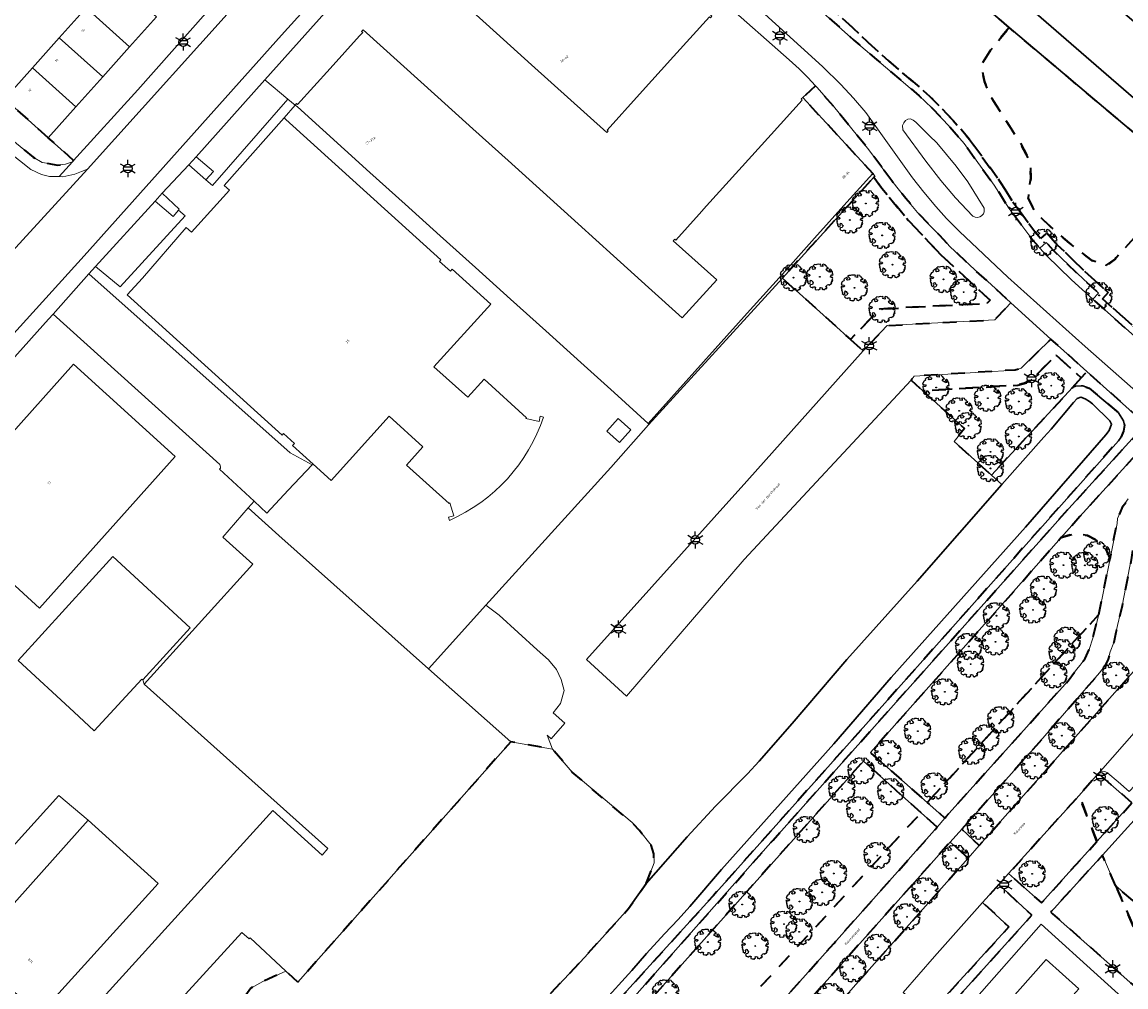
# Model space of a CAD drawing. Extents: x 105780 to 185197, y 477999 to 525027.
# Tile 206 of 256: x 108381 to 108545, y 479340 to 479483. Entities that reach past the tile are written whole.
import ezdxf
from ezdxf.enums import TextEntityAlignment as Align

# ---------------------------------------------------------------- set-up
doc = ezdxf.new("R2010")
doc.units = 0
doc.linetypes.add('XX-HIDDEN', pattern=[4, 2, -2])
for name, color, linetype, lineweight in [('B-GV-GR-BOOM-S', 252, 'Continuous', 25), ('B-GV-GR-MATERIAALGRENS-G', 252, 'XX-HIDDEN', 35), ('B-RO-IE-MEUBILAIR_WEGMEUBILAIR-S', 252, 'Continuous', 25), ('B-WE-GW-WATERGANG_SLOOT_INSTEEK-G', 252, 'Continuous', 30), ('B-XX-KG-KADASTRAAL_BEBOUWING-G', 252, 'Continuous', 20), ('B1-WE-OG-BEBOUWING-T18', 7, 'Continuous', 18), ('B1-WE-OG-TERREIN_ERF-GV', 252, 'Continuous', 18), ('B1-WE-OG-TOPOGRAFIE-T18', 10, 'Continuous', 18), ('B1-WE-VH-VERHARDING_ASFALT-GV', 252, 'Continuous', 18), ('B1-WE-VH-VERHARDING_BETONSTRAATSTEEN-GV', 252, 'Continuous', 18), ('B1-WE-VH-VERHARDING_TEGEL-GV', 252, 'Continuous', 18)]:
    doc.layers.add(name, color=color, linetype=linetype, lineweight=lineweight)
doc.styles.add('NLCS-ISO', font='NLCS-ISO.ttf')
doc.styles.add('NLCS-ISO-M200-T18', font='NLCS-ISO.ttf', dxfattribs={"height": 0.36})

# ---------------------------------------------------------------- blocks, each defined once
blk = doc.blocks.new('B-SIE-WEG_LICHTMAST-SO')
at = {"ltscale": 0.1}
for p, q in [((-1.1, 0.63), (-2.19, 1.27)), ((0, 1.27), (0, 2.53)), ((1.1, 0.63), (2.19, 1.27)), ((-1.1, -0.63), (-2.19, -1.27)), ((0, -1.27), (0, -2.53)), ((1.1, -0.63), (2.19, -1.27))]:
    blk.add_line(p, q, dxfattribs=at)
at = {"flags": 128}
for points in [[(-1.16, 0.5), (1.16, 0.5)], [(-1.16, -0.5), (1.16, -0.5)]]:
    blk.add_lwpolyline(points, dxfattribs=at)
at = {"ltscale": 0.1}
blk.add_circle((0, 0), 1.27, dxfattribs=at)
at = {"style": 'NLCS-ISO'}
blk.add_attdef('TYPE', text='', height=1.8, dxfattribs=at).set_placement((0, 2.53), align=Align.BOTTOM_CENTER)
blk = doc.blocks.new('B-SGR-BOOM_06')
at = {"linetype": 'Continuous', "flags": 128}
blk.add_lwpolyline([(1.08, 1.41), (1.01, 1.58), (0.88, 1.63), (0.78, 1.81), (0.51, 1.88), (0.34, 1.81), (0.44, 1.71), (0.43, 1.52), (0.09, 1.59), (0.14, 1.73), (0.07, 1.88), (-0.06, 1.84), (-0.19, 1.88), (-0.46, 1.86), (-0.6, 1.79), (-0.78, 1.83), (-1.02, 1.64), (-0.85, 1.56), (-0.8, 1.46), (-0.63, 1.37), (-0.8, 1.16), (-1.02, 1.11), (-1.17, 1.24), (-1.05, 1.29), (-1.15, 1.54), (-1.45, 1.37), (-1.6, 1.21), (-1.52, 1.14), (-1.6, 1.01), (-1.77, 0.94), (-1.89, 0.82), (-2, 0.49), (-1.55, 0.37), (-1.48, 0.22), (-1.6, 0.12), (-1.8, 0.12), (-1.84, 0.22), (-2.04, 0.15), (-1.9, -0.07), (-1.97, -0.15), (-1.89, -0.22), (-1.95, -0.4), (-1.81, -0.47), (-1.89, -0.62), (-1.77, -0.64), (-1.72, -0.68), (-1.85, -0.84), (-1.57, -1.07), (-1.47, -0.97), (-1.38, -0.79), (-1.45, -0.7), (-1.37, -0.47), (-1.25, -0.54), (-1.12, -0.7), (-1, -0.8), (-1.12, -1.12), (-1.37, -1.17), (-1.47, -1.36), (-1.33, -1.51), (-1.13, -1.56), (-1.11, -1.61), (-1.08, -1.66), (-0.93, -1.49), (-0.73, -1.49), (-0.63, -1.56), (-0.68, -1.71), (-0.68, -1.84), (-0.46, -1.89), (-0.24, -1.88), (-0.19, -1.98), (-0.09, -1.86), (0.04, -1.79), (-0.02, -1.6), (0.11, -1.56), (0.31, -1.61), (0.34, -1.84), (0.46, -1.83), (0.58, -1.89), (0.83, -1.69), (0.95, -1.74), (0.93, -1.66), (1.06, -1.59), (0.96, -1.49), (0.85, -1.46), (1.03, -1.29), (1.05, -1.19), (1.26, -1.14), (1.42, -1.22), (1.51, -1.12), (1.51, -1.05), (1.65, -1.05), (1.65, -0.95), (1.78, -0.91), (1.78, -0.82), (1.63, -0.82), (1.82, -0.64), (1.7, -0.57), (1.85, -0.62), (1.9, -0.5), (1.82, -0.37), (1.93, -0.18), (1.87, -0.1), (1.7, -0.1), (1.5, 0.03), (1.63, 0.12), (1.75, 0.34), (1.82, 0.24), (1.95, 0.29), (1.87, 0.57), (1.88, 0.75), (1.8, 0.79), (1.67, 1.06), (1.53, 1.21), (1.35, 1.04), (1.47, 0.97), (1.57, 0.72), (1.41, 0.69), (1.33, 0.85), (1.2, 0.82), (1.06, 0.92), (0.9, 1.01), (0.98, 1.07), (0.93, 1.17), (1.01, 1.27), (1.15, 1.22), (1.26, 1.29)], close=True, dxfattribs=at)
blk.add_circle((0, 0), 0.06)
at = {"style": 'NLCS-ISO'}
blk.add_attdef('SOORT', text='', height=0.3, dxfattribs=at).set_placement((0, -0.36), align=Align.TOP_CENTER)

msp = doc.modelspace()

# ---------------------------------------------------------------- linework, layer by layer
at = {"layer": 'B-GV-GR-MATERIAALGRENS-G', "flags": 128}
for points in [[(108527.379, 479481.745), (108522.336, 479486.118), (108499.823, 479505.64), (108493.684, 479511.195), (108478.885, 479524.587), (108478.718, 479523.951), (108477.647, 479522.618), (108476.253, 479522.256), (108475.244, 479522.325), (108473.782, 479522.886), (108471.048, 479523.721), (108468.359, 479524.308), (108467.06, 479524.784), (108466.319, 479525.386), (108466.101, 479526.175), (108468.569, 479528.939), (108472.723, 479532.992), (108475.268, 479535.789), (108476.124, 479536.469), (108477.438, 479537.14), (108477.577, 479537.128), (108480.03, 479539.837), (108478.742, 479540.996), (108467.343, 479528.629), (108462.695, 479523.362), (108463.691, 479520.362), (108465.822, 479518.442), (108464.343, 479516.802), (108479.572, 479503.213), (108497.093, 479488.207), (108499.212, 479490.601), (108502.179, 479487.974), (108500.06, 479485.58), (108508.528, 479477.677), (108514.696, 479472.415), (108516.631, 479470.591), (108519.097, 479467.988), (108521.513, 479465.205), (108525.985, 479458.999), (108528.132, 479455.631), (108531.643, 479450.951), (108531.996, 479450.553), (108532.931, 479451.383), (108534.525, 479449.587), (108538.137, 479446.086), (108541.986, 479442.547), (108541.152, 479441.64), (108555.966, 479428.495), (108560.887, 479433.844), (108562.104, 479432.809), (108566.374, 479437.622), (108563.197, 479439.544), (108562.008, 479440.607), (108556.639, 479434.806), (108555.846, 479434.221), (108554.74, 479433.705), (108553.336, 479433.717), (108551.417, 479434.835), (108547.771, 479437.992), (108547.366, 479439.216), (108547.387, 479440.359), (108547.616, 479441.625), (108551.641, 479449.872), (108552.08, 479450.346), (108555.369, 479447.551), (108557.607, 479450.035), (108554.412, 479452.932), (108554.851, 479453.405), (108556.076, 479454.66), (108556.357, 479455.437), (108556.363, 479456.123), (108556.218, 479456.917), (108555.264, 479457.99), (108552.303, 479460.732), (108550.197, 479462.507), (108549.735, 479460.471), (108549.931, 479458.749), (108549.841, 479456.853), (108549.108, 479455.111), (108547.944, 479453.109), (108545.961, 479450.765), (108543.018, 479447.519), (108541.78, 479446.591), (108539.566, 479447.322), (108536.287, 479449.856), (108533.502, 479452.279), (108531.217, 479454.427), (108530.157, 479456.541), (108530.568, 479459.461), (108530.473, 479461.938), (108528.822, 479465.008), (108524.728, 479471.378), (108523.69, 479473.754), (108523.237, 479476.217), (108524.606, 479478.406)], [(108521.513, 479465.205), (108519.097, 479467.988), (108516.631, 479470.591), (108514.696, 479472.415), (108508.528, 479477.677), (108500.06, 479485.58), (108498.988, 479486.529), (108498.77, 479486.283), (108498.076, 479485.498), (108504.397, 479479.902), (108507.749, 479477.04), (108514.028, 479471.671), (108515.924, 479469.883), (108518.356, 479467.316), (108520.728, 479464.584), (108525.157, 479458.438), (108527.309, 479455.061), (108530.868, 479450.318), (108531.912, 479449.141), (108532.847, 479449.971), (108533.802, 479448.895), (108537.45, 479445.359), (108540.573, 479442.488), (108539.727, 479441.568), (108556.037, 479427.095), (108560.972, 479432.459), (108562.203, 479431.413), (108567.146, 479436.986), (108566.374, 479437.622), (108562.104, 479432.809), (108560.887, 479433.844), (108555.966, 479428.495), (108541.152, 479441.64), (108541.986, 479442.547), (108538.137, 479446.086), (108534.525, 479449.587), (108532.931, 479451.383), (108531.996, 479450.553), (108531.643, 479450.951), (108528.132, 479455.631), (108525.985, 479458.999)], [(108527.379, 479481.745), (108524.606, 479478.406), (108523.237, 479476.217), (108523.69, 479473.754), (108524.728, 479471.378), (108528.822, 479465.008), (108530.473, 479461.938), (108530.568, 479459.461), (108530.157, 479456.541), (108531.217, 479454.427), (108533.502, 479452.279), (108536.287, 479449.856), (108539.566, 479447.322), (108541.78, 479446.591), (108543.018, 479447.519), (108545.961, 479450.765), (108547.944, 479453.109), (108549.108, 479455.111), (108549.841, 479456.853), (108549.931, 479458.749), (108549.735, 479460.471), (108550.197, 479462.507)], [(108501.36, 479470.11), (108498.902, 479472.953), (108498.74, 479473.126), (108496.85, 479471.396), (108507.188, 479460.171), (108507.515, 479459.815), (108508.578, 479460.992), (108506.616, 479463.669)], [(108385.236, 479465.46), (108378.812, 479471.217), (108378.648, 479471.321), (108376.111, 479468.555), (108379.706, 479465.301), (108383.022, 479462.58), (108384.344, 479461.8), (108385.341, 479461.654), (108386.6, 479461.387), (108387.805, 479461.528), (108388.847, 479461.905), (108389.007, 479462.081)], [(108509.99, 479459.066), (108508.578, 479460.992), (108507.515, 479459.815), (108507.338, 479459.62), (108508.553, 479457.962), (108512.469, 479453.211), (108517.328, 479448.071), (108524.534, 479441.448), (108524.097, 479440.978), (108508.199, 479440.128), (108503.91, 479435.618), (108505.77, 479433.945), (108509.326, 479437.685), (108525.239, 479438.536), (108527.592, 479441.064), (108524.706, 479443.768), (108522.24, 479445.958), (108518.618, 479449.344), (108517.035, 479451.062), (108515.525, 479452.587), (108513.823, 479454.415), (108512.08, 479456.47)], [(108517.328, 479448.071), (108512.469, 479453.211), (108508.553, 479457.962), (108507.338, 479459.62), (108493.821, 479444.694), (108503.91, 479435.618), (108508.199, 479440.128), (108524.097, 479440.978), (108524.534, 479441.448)], [(108534.293, 479433.292), (108538.021, 479429.947), (108538.856, 479430.878), (108533.511, 479435.686), (108529.149, 479431.355), (108528.257, 479431.101), (108513.31, 479430.205), (108512.848, 479429.62), (108514.602, 479428.028), (108528.637, 479428.87), (108530.323, 479429.35)], [(108536.739, 479428.518), (108538.021, 479429.947), (108534.293, 479433.292), (108530.323, 479429.35), (108528.637, 479428.87), (108514.602, 479428.028), (108520.733, 479422.463), (108519.217, 479420.519), (108524.745, 479415.58)], [(108492.132, 479361.215), (108492.458, 479361.581), (108536.188, 479410.625), (108547.542, 479423.085), (108538.856, 479430.878), (108538.021, 479429.947), (108536.739, 479428.518), (108537.185, 479428.733), (108537.999, 479428.78), (108538.273, 479428.763), (108539.183, 479428.441), (108543.527, 479424.761), (108544.268, 479423.607), (108544.439, 479422.932), (108544.288, 479422.085), (108543.873, 479421.135), (108543.515, 479420.639), (108483.621, 479353.406), (108463.835, 479331.582), (108460.261, 479327.517), (108460.3, 479325.343), (108459.633, 479318.564), (108458.968, 479318.283), (108457.664, 479317.246), (108456.553, 479316.148), (108432.398, 479288.878), (108418.002, 479273.308), (108418.798, 479272.696), (108421.387, 479275.497), (108433.139, 479288.207), (108449.708, 479306.911), (108457.28, 479315.46), (108458.329, 479316.497), (108459.484, 479317.415), (108460.57, 479317.875), (108461.301, 479325.301), (108461.286, 479326.406)], [(108551.628, 479419.282), (108548.948, 479421.719), (108537.816, 479409.431), (108535.071, 479406.319), (108537.118, 479406.952), (108537.864, 479406.856), (108538.928, 479406.612), (108540.068, 479406.037), (108540.89, 479405.435), (108541.55, 479404.851), (108542.287, 479403.225), (108543.309, 479408.419), (108543.407, 479409.133), (108544.222, 479411.015), (108544.967, 479412.042)], [(108555.482, 479397.349), (108552.933, 479399.686), (108558.812, 479406.099), (108558.222, 479406.64), (108561.744, 479410.482), (108554.017, 479417.109), (108547.501, 479410.001), (108546.692, 479408.969), (108546.231, 479407.999), (108545.952, 479406.964), (108545.463, 479403.362), (108544.062, 479396.218), (108543.121, 479392.288), (108542.831, 479390.819), (108542.293, 479389.442), (108541.988, 479388.341), (108541.538, 479387.42), (108540.735, 479386.324), (108531.362, 479375.522), (108520.361, 479363.224), (108522.931, 479360.78), (108544.906, 479385.564)], [(108540.627, 479394.974), (108542.287, 479403.225), (108541.55, 479404.851), (108540.89, 479405.435), (108540.068, 479406.037), (108538.928, 479406.612), (108537.864, 479406.856), (108537.118, 479406.952), (108535.071, 479406.319), (108528.415, 479398.773), (108506.835, 479374.533), (108515.255, 479367.139)], [(108540.627, 479394.974), (108515.255, 479367.139), (108517.854, 479364.856), (108518.059, 479365.1), (108536.076, 479385.134), (108537.342, 479386.816), (108537.879, 479387.455), (108538.595, 479388.448), (108539.17, 479389.764), (108539.73, 479391.448)], [(108473.701, 479355.191), (108474.85, 479358.209), (108474.81, 479359.556), (108474.441, 479360.818), (108472.672, 479362.991), (108471.589, 479364.196), (108462.717, 479371.652), (108459.809, 479375.039), (108453.647, 479376.127), (108422.168, 479340.569), (108420.409, 479342.197), (108416.979, 479340.681), (108415.19, 479339.676), (108413.491, 479337.268), (108412.577, 479334.671), (108411.715, 479332.416), (108410.362, 479330.631), (108408.118, 479327.855), (108406.764, 479324.979), (108405.853, 479322.912), (108403.605, 479320.168), (108401.64, 479317.865), (108396.165, 479311.665), (108393.896, 479309.913), (108391.61, 479309.09), (108389.202, 479308.752), (108386.735, 479308.17), (108385.035, 479306.884), (108383.857, 479305.306), (108383.211, 479303.695), (108383.197, 479301.507), (108389.388, 479295.868), (108393.756, 479301.355), (108402.904, 479310.133), (108405.43, 479312.437), (108408.018, 479314.217), (108414.219, 479319.806), (108417.626, 479322.49), (108423.032, 479328.571), (108426.501, 479332.208), (108429.562, 479333.884), (108431.755, 479333.93), (108433.156, 479332.015), (108433.691, 479328.614), (108433.691, 479325.84), (108432.945, 479322.424), (108432.661, 479319.417), (108432.801, 479316.319), (108433.949, 479314.911), (108437.139, 479318.251), (108438.888, 479320.647), (108440.195, 479322.588), (108441.582, 479324.344), (108442.665, 479325.352), (108445.004, 479327.96), (108449.704, 479333.483), (108450.936, 479334.808), (108451.705, 479335.372), (108452.966, 479334.696), (108454.322, 479334.433), (108456.106, 479335.658), (108458.385, 479337.667), (108464.594, 479344.283), (108471.074, 479351.468)], [(108514.341, 479365.639), (108505.806, 479373.273), (108484.26, 479349.18), (108468.846, 479331.856), (108464.854, 479327.245), (108464.963, 479325.795), (108465.706, 479324.994), (108466.81, 479324.095), (108467.017, 479323.757), (108467.445, 479323.06), (108467.79, 479321.855), (108468.743, 479320.848), (108470.336, 479320.04), (108471.791, 479319.543)], [(108545.521, 479367.095), (108542.805, 479369.459), (108540.54, 479371.43), (108537.696, 479368.199), (108540.341, 479361.363)], [(108540.341, 479361.363), (108537.696, 479368.199), (108527.274, 479356.624), (108532.143, 479352.291)], [(108516.723, 479363.509), (108514.341, 479365.639), (108471.791, 479319.543), (108470.971, 479318.655), (108472.069, 479318.686), (108472.58, 479318.701), (108474.904, 479318.768), (108475.437, 479318.911), (108476.494, 479319.291), (108477.315, 479319.811), (108479.726, 479322.153), (108490.114, 479333.637), (108501.408, 479346.316)], [(108521.289, 479358.927), (108518.649, 479361.302), (108499.622, 479339.929), (108479.008, 479316.559), (108477.703, 479315.708), (108479.159, 479315.058), (108480.471, 479314.747), (108481.717, 479314.991), (108482.562, 479315.325), (108483.346, 479316.099), (108486.303, 479319.34), (108504.697, 479340.209)], [(108543.104, 479354.853), (108541.145, 479359.339), (108533.511, 479350.934), (108533.794, 479350.684), (108548.189, 479337.957), (108549.678, 479339.798)], [(108525.818, 479355.009), (108523.428, 479352.357), (108527.332, 479348.779), (108515.503, 479335.791), (108512.62, 479338.259), (108509.751, 479335.016), (108513.744, 479331.662), (108530.729, 479350.469)], [(108543.104, 479354.853), (108549.678, 479339.798), (108548.189, 479337.957), (108551.372, 479335.143), (108556.374, 479341.199), (108557.343, 479342.372), (108555.348, 479344.121), (108549.635, 479349.128)]]:
    msp.add_lwpolyline(points, close=True, dxfattribs=at)
at = {"layer": 'B-WE-GW-WATERGANG_SLOOT_INSTEEK-G', "flags": 128}
msp.add_lwpolyline([(108490.056, 479531.353), (108483.464, 479537.261), (108483.066, 479537.349), (108482.927, 479537.233), (108482.376, 479536.775), (108480.009, 479534.16), (108477.6, 479531.493), (108477.491, 479531.204), (108477.667, 479530.868), (108478.728, 479529.891), (108479.295, 479529.393), (108496.495, 479514.301), (108497.989, 479512.991), (108525.099, 479489.303), (108526.184, 479488.355), (108559.788, 479459.174), (108565.342, 479465.356), (108552.552, 479476.847), (108509.831, 479513.63)], close=True, dxfattribs=at)
for points in [[(108522.336, 479486.118), (108527.379, 479481.745), (108550.197, 479462.507), (108552.303, 479460.732), (108555.264, 479457.99), (108556.218, 479456.917), (108556.363, 479456.123), (108556.357, 479455.437), (108556.076, 479454.66), (108554.851, 479453.405), (108558.536, 479450.051), (108562.689, 479454.569), (108563.066, 479455.011), (108563.077, 479455.938), (108562.376, 479456.776), (108561.495, 479457.624), (108559.788, 479459.174), (108526.184, 479488.355)], [(108463.835, 479331.582), (108483.621, 479353.406), (108543.515, 479420.639), (108543.873, 479421.135), (108544.288, 479422.085), (108544.439, 479422.932), (108544.268, 479423.607), (108543.527, 479424.761), (108539.183, 479428.441), (108538.273, 479428.763), (108537.999, 479428.78), (108537.185, 479428.733), (108536.739, 479428.518), (108524.745, 479415.58), (108526.29, 479414.2), (108532.468, 479421.189), (108533.554, 479422.341), (108536.868, 479426.284), (108537.426, 479426.878), (108537.968, 479427.101), (108538.618, 479426.821), (108539.226, 479426.457), (108539.691, 479426.096), (108542.232, 479423.607), (108542.499, 479423.117), (108542.15, 479422.141), (108541.644, 479421.504), (108529.792, 479407.856), (108509.929, 479385.625), (108501.431, 479375.828), (108484.811, 479357.246), (108480.14, 479351.757), (108478.414, 479349.844), (108476.383, 479347.744), (108473.704, 479344.801), (108471.548, 479342.305), (108467.171, 479337.484)], [(108467.171, 479337.484), (108471.548, 479342.305), (108473.704, 479344.801), (108476.383, 479347.744), (108478.414, 479349.844), (108480.14, 479351.757), (108484.811, 479357.246), (108501.431, 479375.828), (108509.929, 479385.625), (108529.792, 479407.856), (108541.644, 479421.504), (108542.15, 479422.141), (108542.499, 479423.117), (108542.232, 479423.607), (108539.691, 479426.096), (108539.226, 479426.457), (108538.618, 479426.821), (108537.968, 479427.101), (108537.426, 479426.878), (108536.868, 479426.284), (108533.554, 479422.341), (108532.468, 479421.189), (108526.29, 479414.2), (108513.746, 479399.858), (108503.334, 479388.276), (108495.253, 479378.836), (108490.382, 479373.25), (108488.668, 479371.386), (108483.95, 479366.615), (108479.726, 479362.08), (108473.701, 479355.191), (108471.074, 479351.468), (108464.594, 479344.283), (108458.385, 479337.667)]]:
    msp.add_lwpolyline(points, dxfattribs=at)
at = {"layer": 'B-XX-KG-KADASTRAAL_BEBOUWING-G', "flags": 128}
for points in [[(108452.46, 479500.27), (108450.456, 479502.076), (108450.25, 479501.847), (108450.402, 479501.707), (108445.579, 479496.354), (108441.29, 479491.593), (108440.796, 479491.045), (108440.638, 479491.189), (108440.429, 479490.961), (108451.542, 479480.931), (108456.738, 479476.24), (108467.851, 479466.21), (108468.059, 479466.44), (108467.903, 479466.58), (108472.713, 479471.909), (108477.727, 479477.465), (108483.039, 479483.35), (108483.195, 479483.209), (108483.403, 479483.439), (108476.573, 479489.604), (108470.614, 479494.982)], [(108443.319, 479447.381), (108420.401, 479468.133), (108420.129, 479468.379), (108411.273, 479458.409), (108412.039, 479457.706), (108406.419, 479451.51), (108405.641, 479452.164), (108399.187, 479444.707), (108396.944, 479442.231), (108419.864, 479421.473), (108420.065, 479421.695), (108421.674, 479420.239), (108421.392, 479419.927), (108424.426, 479417.18), (108427.077, 479414.779), (108435.669, 479424.266), (108440.672, 479419.735), (108438.249, 479417.059), (108444.549, 479411.353), (108444.657, 479411.472), (108445.211, 479409.55), (108444.443, 479409.328), (108444.581, 479408.848)], [(108458.496, 479424.149), (108458.008, 479424.259), (108457.832, 479423.479), (108455.881, 479423.919), (108455.989, 479424.037), (108449.695, 479429.736), (108447.286, 479427.075), (108442.297, 479431.592), (108450.694, 479440.865), (108445.008, 479446.013), (108444.726, 479445.702), (108443.118, 479447.159), (108443.319, 479447.381)]]:
    msp.add_lwpolyline(points, dxfattribs=at)
for points in [[(108394.823, 479489.081), (108390.853, 479484.652), (108397.277, 479478.894), (108401.246, 479483.323)], [(108390.853, 479484.652), (108386.884, 479480.223), (108393.308, 479474.466), (108397.277, 479478.894)], [(108463.642, 479452.701), (108458.444, 479457.389), (108453.245, 479462.077), (108448.047, 479466.765), (108442.848, 479471.453), (108431.807, 479481.409), (108431.6, 479481.188), (108431.756, 479481.041), (108431.273, 479480.507), (108426.942, 479475.717), (108422.131, 479470.396), (108421.979, 479470.527), (108421.776, 479470.297), (108422.088, 479470.015), (108432.823, 479460.335), (108438.021, 479455.647), (108443.22, 479450.959), (108448.418, 479446.271), (108453.617, 479441.584), (108458.815, 479436.896), (108464.014, 479432.208), (108468.932, 479427.773), (108473.984, 479423.217), (108489.064, 479440), (108493.829, 479445.304), (108498.592, 479450.604), (108503.355, 479455.905), (108507.188, 479460.171), (108496.85, 479471.396), (108496.622, 479471.187), (108496.764, 479471.032), (108492.173, 479465.951), (108487.396, 479460.664), (108482.619, 479455.377), (108481.532, 479454.174), (108478.049, 479450.318), (108477.892, 479450.462), (108477.685, 479450.23), (108484.12, 479444.442), (108479.015, 479438.839), (108474.039, 479443.326), (108468.841, 479448.014)], [(108386.884, 479480.223), (108382.915, 479475.795), (108389.339, 479470.038), (108393.308, 479474.466)], [(108382.915, 479475.795), (108378.812, 479471.217), (108385.236, 479465.46), (108389.339, 479470.038)], [(108404.038, 479418.336), (108389.001, 479431.976), (108368.958, 479409.601), (108383.954, 479395.878)], [(108471.407, 479422.28), (108469.54, 479423.957), (108467.855, 479422.083), (108469.722, 479420.405)], [(108446.644, 479382.354), (108441.492, 479386.935), (108419.344, 479406.63), (108414.794, 479410.708), (108411.052, 479406.383), (108415.516, 479402.398), (108399.446, 479384.628), (108426.609, 479360.323), (108425.749, 479359.335), (108418.46, 479365.956), (108393.301, 479338.262), (108400.043, 479332.137), (108405.305, 479337.93), (108405.021, 479338.188), (108413.886, 479347.946), (108414.969, 479346.962), (108415.103, 479347.11), (108420.409, 479342.197), (108422.168, 479340.569), (108453.647, 479376.127)], [(108380.784, 479388.135), (108389.015, 479380.578), (108392.036, 479377.753), (108399.086, 479385.404), (108399.246, 479385.266), (108406.224, 479392.977), (108394.822, 479403.506)], [(108391.152, 479364.547), (108386.804, 479368.193), (108369.424, 479348.951), (108373.648, 479344.981)], [(108391.152, 479364.547), (108373.648, 479344.981), (108383.935, 479335.778), (108401.51, 479355.15)], [(108537.661, 479339.612), (108532.853, 479343.91), (108526.667, 479336.988), (108531.475, 479332.691)]]:
    msp.add_lwpolyline(points, close=True, dxfattribs=at)
msp.add_lwpolyline([(108444.581, 479408.848, 0.2107096), (108458.496, 479424.149)], format="xyb", dxfattribs=at)
at = {"layer": 'B1-WE-OG-TERREIN_ERF-GV', "flags": 128}
for points in [[(108401.246, 479483.323), (108397.277, 479478.894), (108393.308, 479474.466), (108389.339, 479470.038), (108385.236, 479465.46), (108389.007, 479462.081), (108398.522, 479472.558), (108413.961, 479490.033)], [(108378.812, 479471.217), (108382.915, 479475.795), (108386.884, 479480.223), (108390.853, 479484.652)], [(108464.014, 479432.208), (108458.815, 479436.896), (108453.617, 479441.584), (108448.418, 479446.271), (108443.22, 479450.959), (108438.021, 479455.647), (108432.823, 479460.335), (108422.088, 479470.015), (108421.776, 479470.297), (108420.129, 479468.379), (108420.401, 479468.133), (108443.319, 479447.381), (108443.118, 479447.159), (108444.726, 479445.702), (108445.008, 479446.013), (108450.694, 479440.865), (108442.297, 479431.592), (108447.286, 479427.075), (108449.695, 479429.736), (108455.989, 479424.037), (108455.881, 479423.919), (108457.832, 479423.479), (108458.008, 479424.259), (108458.496, 479424.149)], [(108380.784, 479388.135), (108394.822, 479403.506), (108406.224, 479392.977), (108399.246, 479385.266), (108399.446, 479384.628), (108415.516, 479402.398), (108411.052, 479406.383), (108414.794, 479410.708), (108415.715, 479411.692), (108410.575, 479416.445), (108410.715, 479416.592), (108410.747, 479416.771), (108410.619, 479417.145), (108385.992, 479439.379), (108385.304, 479438.602), (108355.603, 479405.51)], [(108444.581, 479408.848), (108444.443, 479409.328), (108445.211, 479409.55), (108444.657, 479411.472), (108444.549, 479411.353), (108438.249, 479417.059), (108440.672, 479419.735), (108435.669, 479424.266), (108427.077, 479414.779), (108424.426, 479417.18), (108424.295, 479417.06), (108420.745, 479413.357), (108417.592, 479409.957), (108415.715, 479411.692), (108414.794, 479410.708), (108419.344, 479406.63), (108441.492, 479386.935), (108449.985, 479396.316), (108468.431, 479416.69), (108474.04, 479423.014), (108473.984, 479423.217), (108468.932, 479427.773), (108464.014, 479432.208)], [(108393.301, 479338.262), (108418.46, 479365.956), (108425.749, 479359.335), (108426.609, 479360.323), (108399.446, 479384.628), (108399.246, 479385.266), (108399.086, 479385.404), (108392.036, 479377.753), (108389.015, 479380.578), (108380.784, 479388.135)], [(108557.435, 479377.366), (108541.145, 479359.339), (108543.104, 479354.853), (108549.635, 479349.128)], [(108549.749, 479333.178), (108532.092, 479349.176), (108515.628, 479330.462)], [(108415.19, 479339.676), (108416.979, 479340.681), (108420.409, 479342.197), (108415.103, 479347.11), (108414.969, 479346.962), (108413.886, 479347.946), (108405.021, 479338.188)], [(108526.667, 479336.988), (108532.853, 479343.91), (108537.661, 479339.612)]]:
    msp.add_lwpolyline(points, dxfattribs=at)
for points in [[(108507.338, 479459.62), (108507.515, 479459.815), (108507.188, 479460.171), (108503.355, 479455.905), (108498.592, 479450.604), (108493.829, 479445.304), (108489.064, 479440), (108473.984, 479423.217), (108474.04, 479423.014), (108493.821, 479444.694)], [(108505.77, 479433.945), (108503.91, 479435.618), (108493.821, 479444.694), (108474.04, 479423.014), (108468.431, 479416.69), (108449.985, 479396.316), (108451.917, 479394.862), (108457.542, 479389.722), (108459.239, 479388.266), (108460.393, 479386.795), (108461.13, 479385.319), (108461.543, 479383.704), (108461.006, 479381.765), (108459.927, 479380.419), (108461.661, 479378.869), (108459.613, 479376.577), (108459.02, 479377.107), (108459.809, 479375.039), (108462.717, 479371.652), (108471.589, 479364.196), (108472.672, 479362.991), (108474.441, 479360.818), (108474.81, 479359.556), (108474.85, 479358.209), (108473.701, 479355.191), (108479.726, 479362.08), (108483.95, 479366.615), (108488.668, 479371.386), (108490.382, 479373.25), (108495.253, 479378.836), (108503.334, 479388.276), (108513.746, 479399.858), (108526.29, 479414.2), (108524.745, 479415.58), (108519.217, 479420.519), (108520.733, 479422.463), (108514.602, 479428.028), (108512.848, 479429.62), (108488.194, 479403.093), (108470.755, 479382.868), (108464.851, 479388.272), (108488.587, 479414.656)], [(108404.038, 479418.336), (108383.954, 479395.878), (108368.958, 479409.601), (108389.001, 479431.976)], [(108471.407, 479422.28), (108469.722, 479420.405), (108467.855, 479422.083), (108469.54, 479423.957)], [(108459.239, 479388.266), (108457.542, 479389.722), (108451.917, 479394.862), (108449.985, 479396.316), (108441.492, 479386.935), (108446.644, 479382.354), (108453.647, 479376.127), (108459.809, 479375.039), (108459.02, 479377.107), (108459.613, 479376.577), (108461.661, 479378.869), (108459.927, 479380.419), (108461.006, 479381.765), (108461.543, 479383.704), (108461.13, 479385.319), (108460.393, 479386.795)], [(108401.51, 479355.15), (108383.935, 479335.778), (108373.648, 479344.981), (108369.424, 479348.951), (108386.804, 479368.193), (108391.152, 479364.547)]]:
    msp.add_lwpolyline(points, close=True, dxfattribs=at)
at = {"layer": 'B1-WE-OG-TERREIN_ERF-GV'}
msp.add_lwpolyline([(108458.496, 479424.149, -0.2107096), (108444.581, 479408.848)], format="xyb", dxfattribs=at)
at = {"layer": 'B1-WE-VH-VERHARDING_ASFALT-GV', "flags": 128}
for points in [[(108449.556, 479513.675), (108443.576, 479519.083), (108440.461, 479515.696), (108391.072, 479460.79), (108379.394, 479448.022), (108372.59, 479440.24), (108320.653, 479382.85), (108315.705, 479377.352), (108314.204, 479375.497), (108320.744, 479370.938), (108321.609, 479372.01), (108332.302, 479383.718), (108334.805, 479386.479), (108353.405, 479407.003), (108359.756, 479413.824), (108377.239, 479433.363), (108390.547, 479447.971), (108419.77, 479480.602), (108437.258, 479500), (108440.62, 479503.899)], [(108523.672, 479455.036), (108523.659, 479454.514), (108523.541, 479454.183), (108523.275, 479453.895), (108523.036, 479453.739), (108522.68, 479453.66), (108522.336, 479453.696), (108522.004, 479453.847), (108519.419, 479456.587), (108517.233, 479459.114), (108515.036, 479461.968), (108511.659, 479466.636), (108511.57, 479467.253), (108511.766, 479467.668), (108512.015, 479468.004), (108512.383, 479468.197), (108512.789, 479468.229), (108513.171, 479468.064), (108513.558, 479467.769), (108515.561, 479465.724), (108516.661, 479464.706), (108519.534, 479461.258), (108521.271, 479458.926)]]:
    msp.add_lwpolyline(points, close=True, dxfattribs=at)
for points in [[(108556.037, 479427.095), (108539.727, 479441.568), (108536.592, 479444.45), (108532.898, 479448.03), (108531.912, 479449.141), (108530.868, 479450.318), (108527.309, 479455.061), (108525.157, 479458.438), (108520.728, 479464.584), (108518.356, 479467.316), (108515.924, 479469.883), (108514.028, 479471.671), (108507.749, 479477.04), (108504.397, 479479.902), (108498.076, 479485.498)], [(108489.623, 479485.195), (108499.765, 479475.988), (108502.478, 479473.318), (108504.35, 479471.301), (108506.145, 479469.167), (108513.057, 479459.526), (108514.721, 479457.387), (108516.515, 479455.285), (108518.116, 479453.519), (108520.017, 479451.6), (108527.162, 479444.824), (108538.601, 479434.574), (108549.392, 479425.049)], [(108544.967, 479412.042), (108544.222, 479411.015), (108543.407, 479409.133), (108543.309, 479408.419), (108542.287, 479403.225), (108540.627, 479394.974), (108539.73, 479391.448), (108539.17, 479389.764), (108538.595, 479388.448), (108537.879, 479387.455), (108537.342, 479386.816), (108536.076, 479385.134), (108518.059, 479365.1), (108517.854, 479364.856), (108516.723, 479363.509), (108501.408, 479346.316), (108490.114, 479333.637)], [(108479.008, 479316.559), (108499.622, 479339.929), (108518.649, 479361.302), (108520.361, 479363.224), (108531.362, 479375.522), (108540.735, 479386.324), (108541.538, 479387.42), (108541.988, 479388.341), (108542.293, 479389.442), (108542.831, 479390.819), (108543.121, 479392.288), (108544.062, 479396.218), (108545.463, 479403.362)], [(108511.671, 479339.072), (108516.343, 479344.351), (108523.428, 479352.357), (108525.818, 479355.009), (108527.274, 479356.624), (108537.696, 479368.199), (108540.54, 479371.43), (108540.86, 479371.794), (108549.411, 479381.489), (108550.882, 479383.119), (108552.31, 479384.693), (108559.431, 479392.544), (108565.752, 479399.445), (108561.162, 479403.699), (108560.424, 479402.856), (108556.416, 479398.39), (108555.482, 479397.349), (108544.906, 479385.564), (108522.931, 479360.78), (108521.289, 479358.927), (108504.697, 479340.209), (108486.303, 479319.34)]]:
    msp.add_lwpolyline(points, dxfattribs=at)
at = {"layer": 'B1-WE-VH-VERHARDING_BETONSTRAATSTEEN-GV', "flags": 128}
for points in [[(108432.07, 479490.569), (108417.264, 479474.003), (108420.671, 479471.14), (108421.776, 479470.297), (108421.979, 479470.527), (108422.131, 479470.396), (108426.942, 479475.717), (108431.273, 479480.507), (108431.756, 479481.041), (108431.6, 479481.188), (108431.807, 479481.409), (108442.848, 479471.453), (108448.047, 479466.765), (108453.245, 479462.077), (108458.444, 479457.389), (108463.642, 479452.701), (108468.841, 479448.014), (108474.039, 479443.326), (108479.015, 479438.839), (108484.12, 479444.442), (108477.685, 479450.23), (108477.892, 479450.462), (108478.049, 479450.318), (108481.532, 479454.174), (108482.619, 479455.377), (108487.396, 479460.664), (108492.173, 479465.951), (108496.764, 479471.032), (108496.622, 479471.187), (108496.85, 479471.396), (108498.74, 479473.126), (108497.592, 479474.355), (108496.286, 479475.659), (108494.832, 479476.975), (108485.22, 479485.452)], [(108483.039, 479483.35), (108477.727, 479477.465), (108472.713, 479471.909), (108467.903, 479466.58), (108468.059, 479466.44), (108467.851, 479466.21), (108456.738, 479476.24), (108451.542, 479480.931), (108440.429, 479490.961)], [(108379.394, 479448.022), (108391.072, 479460.79), (108390.188, 479460.481), (108389.169, 479460.053), (108387.41, 479459.685), (108386.847, 479459.703), (108385.453, 479459.748), (108384.23, 479460.017), (108382.695, 479460.779), (108379.33, 479463.441)]]:
    msp.add_lwpolyline(points, dxfattribs=at)
for points in [[(108420.671, 479471.14), (108417.264, 479474.003), (108407.109, 479462.649), (108409.681, 479460.486), (108408.552, 479459.246), (108409.525, 479458.404)], [(108396.944, 479442.231), (108399.187, 479444.707), (108405.641, 479452.164), (108406.419, 479451.51), (108412.039, 479457.706), (108411.273, 479458.409), (108420.129, 479468.379), (108421.776, 479470.297), (108420.671, 479471.14), (108409.525, 479458.404), (108408.552, 479459.246), (108406.023, 479461.435), (108402.087, 479457.277), (108404.619, 479454.883), (108404.503, 479454.745), (108405.489, 479453.917), (108395.9, 479443.384), (108392.221, 479446.419), (108391.263, 479445.337), (108421.004, 479418.864), (108424.295, 479417.06), (108424.426, 479417.18), (108421.392, 479419.927), (108421.674, 479420.239), (108420.065, 479421.695), (108419.864, 479421.473)], [(108523.672, 479455.036), (108521.271, 479458.926), (108519.534, 479461.258), (108516.661, 479464.706), (108515.561, 479465.724), (108513.558, 479467.769), (108513.171, 479468.064), (108512.789, 479468.229), (108512.383, 479468.197), (108512.015, 479468.004), (108511.766, 479467.668), (108511.57, 479467.253), (108511.659, 479466.636), (108515.036, 479461.968), (108517.233, 479459.114), (108519.419, 479456.587), (108522.004, 479453.847), (108522.336, 479453.696), (108522.68, 479453.66), (108523.036, 479453.739), (108523.275, 479453.895), (108523.541, 479454.183), (108523.659, 479454.514)], [(108407.109, 479462.649), (108406.023, 479461.435), (108408.552, 479459.246), (108409.681, 479460.486)], [(108404.503, 479454.745), (108403.704, 479453.794), (108401.066, 479456.099), (108392.221, 479446.419), (108395.9, 479443.384), (108405.489, 479453.917)], [(108402.087, 479457.277), (108401.066, 479456.099), (108403.704, 479453.794), (108404.503, 479454.745), (108404.619, 479454.883)], [(108391.263, 479445.337), (108385.992, 479439.379), (108410.619, 479417.145), (108410.747, 479416.771), (108410.715, 479416.592), (108410.575, 479416.445), (108415.715, 479411.692), (108417.592, 479409.957), (108420.745, 479413.357), (108424.295, 479417.06), (108421.004, 479418.864)], [(108512.848, 479429.62), (108513.31, 479430.205), (108528.257, 479431.101), (108529.149, 479431.355), (108533.511, 479435.686), (108527.592, 479441.064), (108525.239, 479438.536), (108509.326, 479437.685), (108505.77, 479433.945), (108488.587, 479414.656), (108464.851, 479388.272), (108470.755, 479382.868), (108488.194, 479403.093)], [(108551.905, 479375.984), (108552.59, 479376.71), (108553.276, 479377.438), (108549.714, 479380.785), (108549.411, 479381.489), (108540.86, 479371.794), (108541.505, 479371.719), (108541.973, 479371.503), (108543.476, 479370.201), (108545.112, 479368.777), (108549.275, 479373.193), (108550.112, 479374.081)], [(108527.332, 479348.779), (108523.428, 479352.357), (108516.343, 479344.351), (108511.671, 479339.072), (108512.62, 479338.259), (108515.503, 479335.791)]]:
    msp.add_lwpolyline(points, close=True, dxfattribs=at)
at = {"layer": 'B1-WE-VH-VERHARDING_TEGEL-GV', "flags": 128}
for points in [[(108440.461, 479515.696), (108443.576, 479519.083), (108441.574, 479520.879), (108432.436, 479510.522), (108428.586, 479505.951), (108413.961, 479490.033), (108398.522, 479472.558), (108389.007, 479462.081), (108388.847, 479461.905), (108386.847, 479459.703), (108387.41, 479459.685), (108389.169, 479460.053), (108390.188, 479460.481), (108391.072, 479460.79)], [(108533.802, 479448.895), (108532.847, 479449.971), (108531.912, 479449.141), (108532.898, 479448.03), (108536.592, 479444.45), (108539.727, 479441.568), (108540.573, 479442.488), (108537.45, 479445.359)], [(108520.361, 479363.224), (108518.649, 479361.302), (108521.289, 479358.927), (108522.931, 479360.78)]]:
    msp.add_lwpolyline(points, close=True, dxfattribs=at)
for points in [[(108355.603, 479405.51), (108385.304, 479438.602), (108385.992, 479439.379), (108391.263, 479445.337), (108392.221, 479446.419), (108401.066, 479456.099), (108402.087, 479457.277), (108406.023, 479461.435), (108407.109, 479462.649), (108417.264, 479474.003), (108432.07, 479490.569), (108440.334, 479500), (108445.912, 479506.168), (108450.999, 479511.793), (108453.932, 479515.036), (108453.311, 479515.082), (108452.089, 479515.012), (108450.642, 479514.491), (108449.556, 479513.675), (108440.62, 479503.899), (108437.258, 479500), (108419.77, 479480.602), (108390.547, 479447.971), (108377.239, 479433.363)], [(108485.22, 479485.452), (108494.832, 479476.975), (108496.286, 479475.659), (108497.592, 479474.355), (108498.74, 479473.126), (108498.902, 479472.953), (108501.36, 479470.11), (108506.616, 479463.669), (108508.578, 479460.992), (108509.99, 479459.066), (108512.08, 479456.47), (108513.823, 479454.415), (108515.525, 479452.587), (108517.035, 479451.062), (108518.618, 479449.344), (108522.24, 479445.958), (108524.706, 479443.768), (108527.592, 479441.064), (108533.511, 479435.686), (108538.856, 479430.878), (108547.542, 479423.085)], [(108549.392, 479425.049), (108538.601, 479434.574), (108527.162, 479444.824), (108520.017, 479451.6), (108518.116, 479453.519), (108516.515, 479455.285), (108514.721, 479457.387), (108513.057, 479459.526), (108506.145, 479469.167), (108504.35, 479471.301), (108502.478, 479473.318), (108499.765, 479475.988), (108489.623, 479485.195)], [(108379.33, 479463.441), (108382.695, 479460.779), (108384.23, 479460.017), (108385.453, 479459.748), (108386.847, 479459.703), (108388.847, 479461.905), (108387.805, 479461.528), (108386.6, 479461.387), (108385.341, 479461.654), (108384.344, 479461.8), (108383.022, 479462.58), (108379.706, 479465.301)], [(108468.846, 479331.856), (108484.26, 479349.18), (108505.806, 479373.273), (108514.341, 479365.639), (108516.723, 479363.509), (108517.854, 479364.856), (108515.255, 479367.139), (108506.835, 479374.533), (108528.415, 479398.773), (108535.071, 479406.319), (108537.816, 479409.431), (108548.948, 479421.719), (108547.542, 479423.085), (108536.188, 479410.625), (108492.458, 479361.581), (108492.132, 479361.215), (108461.286, 479326.406)], [(108548.189, 479337.957), (108533.794, 479350.684), (108533.511, 479350.934), (108541.145, 479359.339), (108557.435, 479377.366)], [(108545.112, 479368.777), (108543.476, 479370.201), (108541.973, 479371.503), (108541.505, 479371.719), (108540.86, 479371.794), (108540.54, 479371.43), (108542.805, 479369.459), (108545.521, 479367.095), (108540.341, 479361.363), (108532.143, 479352.291), (108527.274, 479356.624), (108525.818, 479355.009), (108530.729, 479350.469), (108513.744, 479331.662)], [(108515.628, 479330.462), (108532.092, 479349.176), (108549.749, 479333.178)]]:
    msp.add_lwpolyline(points, dxfattribs=at)

# ---------------------------------------------------------------- block references
at = {"layer": 'B-GV-GR-BOOM-S', "linetype": 'Continuous', "lineweight": 0}
for p in [(108506.153, 479455.723), (108503.806, 479453.296), (108508.593, 479451.014), (108532.513, 479449.989), (108510.114, 479446.68), (108495.475, 479444.758), (108499.373, 479444.873), (108517.652, 479444.518), (108504.495, 479443.272), (108520.631, 479442.632), (108540.679, 479442.143), (108508.593, 479440.084), (108516.56, 479428.531), (108533.595, 479428.786), (108524.206, 479426.942), (108528.774, 479426.446), (108519.973, 479425.067), (108521.326, 479422.871), (108528.774, 479421.282), (108524.608, 479419.015), (108524.616, 479416.558), (108540.342, 479403.805), (108535.382, 479402.246), (108538.555, 479402.216), (108532.485, 479398.714), (108530.885, 479395.63), (108525.497, 479394.771), (108525.341, 479390.9), (108535.988, 479391.163), (108521.394, 479390.235), (108535.215, 479389.324), (108521.674, 479387.619), (108533.987, 479386.031), (108543.173, 479385.953), (108517.841, 479383.512), (108539.163, 479381.49), (108526.155, 479379.391), (108513.843, 479377.694), (108523.949, 479376.706), (108535.152, 479377.028), (108509.46, 479374.412), (108521.863, 479374.729), (108531.141, 479372.565), (108505.488, 479371.831), (108516.317, 479369.582), (108502.64, 479369.117), (108509.868, 479368.746), (108527.131, 479368.103), (108505.307, 479366.053), (108541.61, 479364.609), (108497.415, 479363.157), (108523.12, 479363.64), (108507.87, 479359.312), (108519.461, 479358.924), (108501.415, 479356.637), (108530.776, 479356.598), (108499.704, 479353.857), (108514.931, 479354.082), (108487.885, 479352.06), (108496.362, 479352.497), (108512.256, 479350.255), (108494.063, 479349.142), (108496.318, 479348.023), (108482.798, 479346.509), (108489.816, 479345.933), (108507.952, 479345.723), (108504.253, 479342.57), (108476.589, 479339.004), (108500.986, 479338.476)]:
    msp.add_blockref('B-SGR-BOOM_06', p, dxfattribs=at)
at = {"layer": 'B-RO-IE-MEUBILAIR_WEGMEUBILAIR-S', "xscale": 0.5, "yscale": 0.5, "zscale": 0.5}
for p in [(108405.212, 479479.605), (108493.45, 479480.51), (108506.711, 479467.157), (108397.033, 479460.913), (108528.347, 479454.552), (108506.673, 479434.702), (108530.682, 479429.842), (108480.943, 479405.981), (108469.564, 479392.818), (108540.906, 479370.935), (108526.64, 479355.007), (108542.674, 479342.555)]:
    msp.add_blockref('B-SIE-WEG_LICHTMAST-SO', p, dxfattribs=at)

# ---------------------------------------------------------------- texts
at = {"layer": 'B1-WE-OG-BEBOUWING-T18', "style": 'NLCS-ISO-M200-T18'}
for s, rotation, p in [('16', 48.2, (108390.425, 479481.327)), ('14', 48.2, (108386.48, 479476.925)), ('36-42', 37.4, (108461.559, 479477.111)), ('12', 48.2, (108382.51, 479472.496)), ('27-37A', 35, (108432.92, 479465.027)), ('28-34', 44.1, (108503.205, 479459.938)), ('25', 47.8, (108429.513, 479435.342)), ('17', 43.4, (108385.408, 479414.433)), ('871', 318.2, (108382.597, 479343.731))]:
    msp.add_text(s, height=0.36, rotation=rotation, dxfattribs=at).set_placement(p, align=Align.MIDDLE)
at = {"layer": 'B1-WE-OG-TOPOGRAFIE-T18', "style": 'NLCS-ISO-M200-T18'}
for s, rotation, p in [('Van der Burchstraat', 47.7, (108491.666, 479412.405)), ('Kalorama', 48.3, (108528.866, 479363.276)), ('Kaloramapad', 48.3, (108504.211, 479347.274))]:
    msp.add_text(s, height=0.36, rotation=rotation, dxfattribs=at).set_placement(p, align=Align.MIDDLE)

doc.saveas('drawing.dxf')
